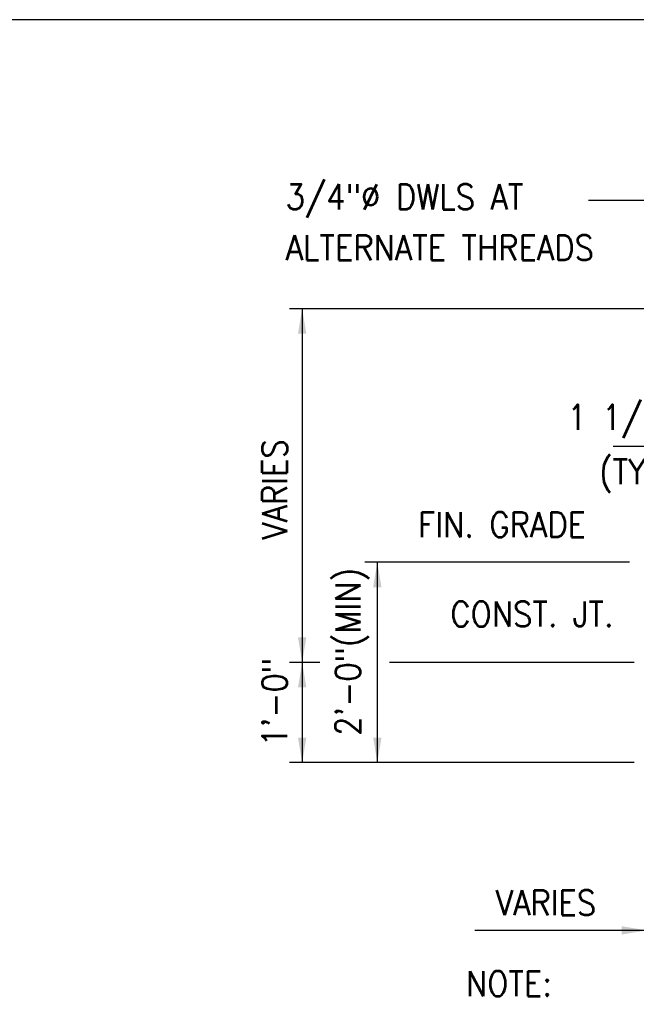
# Model space of a CAD drawing. Header units: inches. Extents: x -9715 to 32893, y -15613 to -1138.
# Tile 236 of 256: x 10693 to 10767, y -12821 to -12703. Entities that reach past the tile are written whole.
import ezdxf
from ezdxf.enums import TextEntityAlignment as Align

# ---------------------------------------------------------------- set-up
doc = ezdxf.new("R2010")
doc.units = ezdxf.units.IN
doc.header["$MEASUREMENT"] = 0
doc.layers.get('DEFPOINTS').update_dxf_attribs({"color": 11})
for name, color, linetype in [('S-ANNO-TEXT', 2, 'Continuous'), ('S5', 1, 'Continuous'), ('S7R', 2, 'Continuous')]:
    doc.layers.add(name, color=color, linetype=linetype)
doc.styles.add('125', font='romans.shx', dxfattribs={"width": 0.8, "height": 2})

msp = doc.modelspace()

# ---------------------------------------------------------------- linework, layer by layer
at = {"layer": 'DEFPOINTS'}
msp.add_lwpolyline([(10186.67974, -13166.39862), (10877.65338, -13166.39862), (10877.65338, -12702.99445), (10186.67974, -12702.99445)], close=True, dxfattribs=at)
at = {"layer": 'S5', "color": 1, "linetype": 'ByBlock'}
for p, q in [((10780.14165, -12737.61805), (10725.31551, -12737.61805)), ((10766.01737, -12767.97861), (10734.31551, -12767.97861)), ((10728.93788, -12779.97861), (10725.31551, -12779.97861)), ((10766.588, -12779.97861), (10737.2744, -12779.97861)), ((10766.588, -12791.97861), (10725.31551, -12791.97861))]:
    msp.add_line(p, q, dxfattribs=at)
at = {"layer": 'S5', "color": 1}
for p, q in [((10726.81551, -12737.61805), (10726.81551, -12791.97861)), ((10790.07065, -12754.12128), (10764.06681, -12754.12128)), ((10735.81551, -12767.97861), (10735.81551, -12791.97861)), ((10819.9133, -12812.07906), (10747.50641, -12812.07906))]:
    msp.add_line(p, q, dxfattribs=at)
for points in [[(10726.31551, -12740.61805), (10727.31551, -12740.61805), (10726.81551, -12737.61805)], [(10735.31551, -12770.97861), (10736.31551, -12770.97861), (10735.81551, -12767.97861)], [(10726.31551, -12776.97861), (10727.31551, -12776.97861), (10726.81551, -12779.97861)], [(10726.31551, -12782.97861), (10727.31551, -12782.97861), (10726.81551, -12779.97861)], [(10726.31551, -12788.97861), (10727.31551, -12788.97861), (10726.81551, -12791.97861)], [(10735.31551, -12788.97861), (10736.31551, -12788.97861), (10735.81551, -12791.97861)], [(10765.088, -12812.57906), (10765.088, -12811.57906), (10768.088, -12812.07906)]]:
    msp.add_solid(points, dxfattribs=at)
at = {"layer": 'S7R', "color": 1}
msp.add_line((10761.12559, -12724.59562), (10788.78343, -12724.59562), dxfattribs=at)

# ---------------------------------------------------------------- texts
at = {"layer": 'S-ANNO-TEXT', "ltscale": 20, "style": '125', "width": 0.9}
for s, height, p in [('3/4"%%C DWLS AT', 3.0000001, (10724.84228, -12725.71476)), ('ALTERNATE THREADS', 3.0000001, (10724.84228, -12731.80982)), ('FIN. GRADE', 3, (10740.67189, -12764.97861)), ('NOTE:', 3, (10746.43242, -12819.95113))]:
    msp.add_text(s, height=height, dxfattribs=at).set_placement(p)
for s, p in [('1 1/2"CL', (10767.35984, -12750.82024)), ('(TYP)', (10767.19431, -12757.35439)), ('VARIES', (10756.01269, -12808.7709))]:
    msp.add_text(s, height=3, dxfattribs=at).set_placement(p, align=Align.MIDDLE)
for s, p in [('VARIES', (10723.51446, -12759.2547)), ('2\'-0"(MIN)', (10732.51446, -12778.70528))]:
    msp.add_text(s, height=3, rotation=90, dxfattribs=at).set_placement(p, align=Align.MIDDLE)
msp.add_text('CONST. JT.', height=3, dxfattribs=at).set_placement((10744.56046, -12774.18745), align=Align.MIDDLE_LEFT)
msp.add_text('1\'-0"', height=3, rotation=90, dxfattribs=at).set_placement((10723.51446, -12784.74518), align=Align.MIDDLE_CENTER)

doc.saveas('drawing.dxf')
